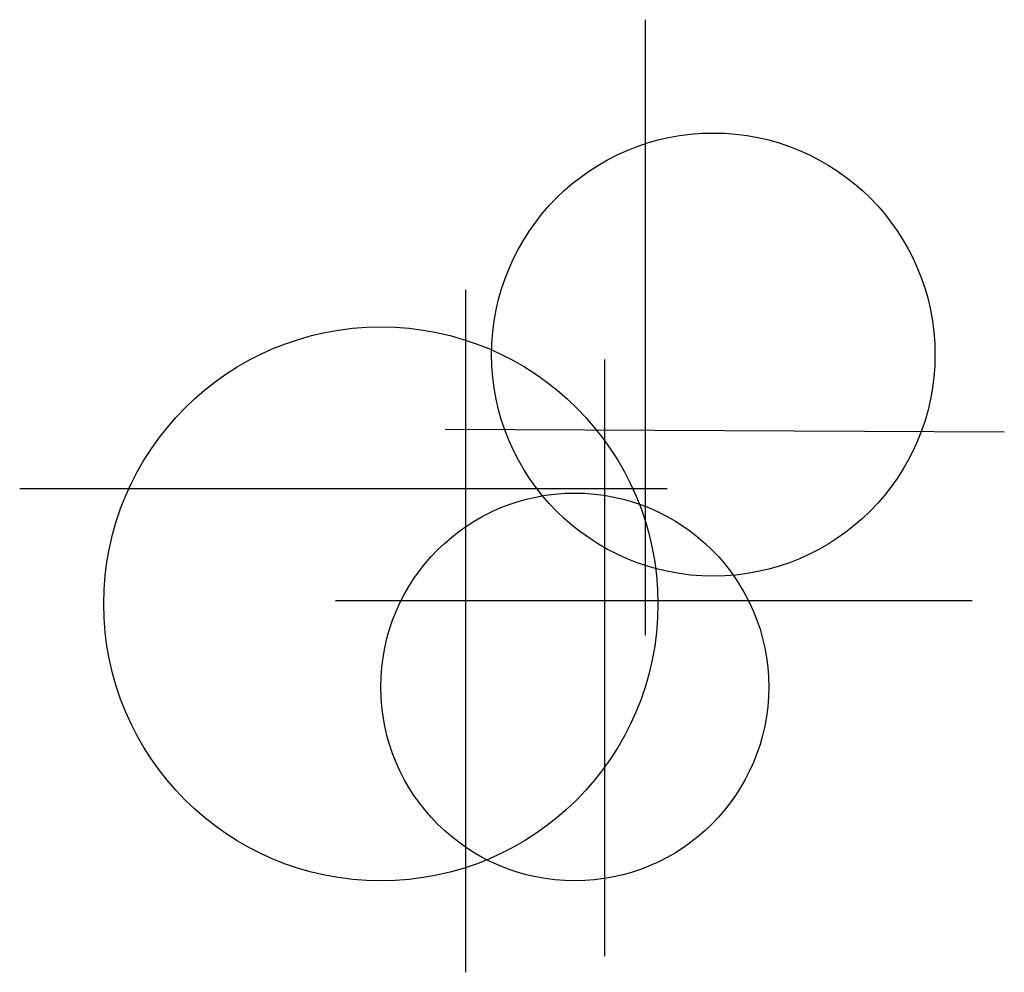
# Model space of a CAD drawing. Header units: millimetres. Extents: x 188.58 to 190.36, y 147.93 to 149.65.
import ezdxf

# ---------------------------------------------------------------- set-up
doc = ezdxf.new("R2010")
doc.units = ezdxf.units.MM

# ---------------------------------------------------------------- blocks, each defined once
blk = doc.blocks.new('ARBOL05')
for p, q in [((0.0569, 0.9034), (0.0569, -0.2077)), ((-0.2674, 0.4155), (-0.2674, -0.8164)), ((-0.0164, 0.2899), (-0.0164, -0.7874)), ((-0.3042, 0.1643), (0.7049, 0.1594)), ((-1.0718, 0.0573), (0.0966, 0.0573)), ((-0.5021, -0.1453), (0.647, -0.1453))]:
    blk.add_line(p, q)
for centre, radius in [((0.1798, 0.2988), 0.4), ((-0.4202, -0.1512), 0.5), ((-0.0702, -0.3012), 0.35)]:
    blk.add_circle(centre, radius)

msp = doc.modelspace()

# ---------------------------------------------------------------- block references
msp.add_blockref('ARBOL05', (189.6509, 148.7423))

doc.saveas('drawing.dxf')
